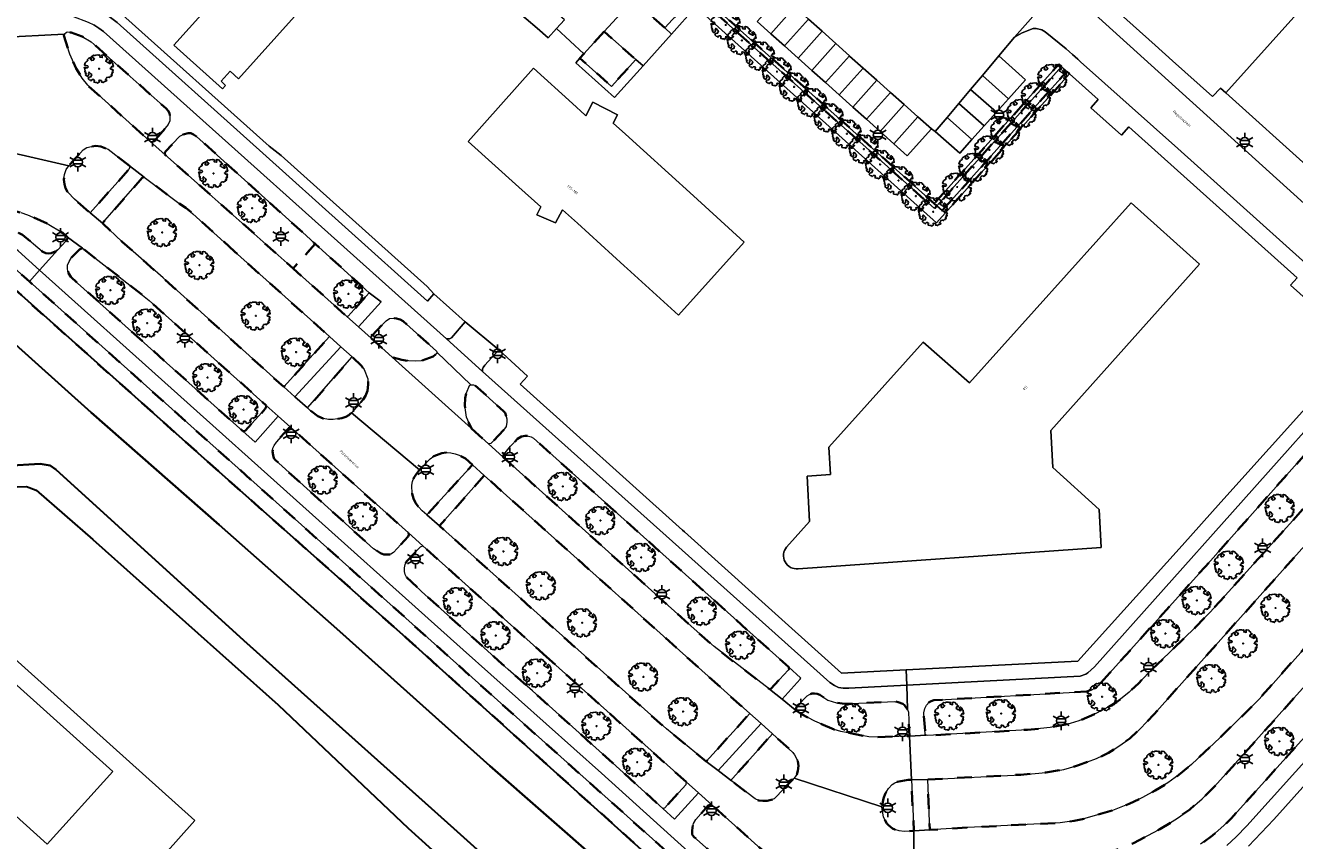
# Model space of a CAD drawing. Extents: x 105780 to 185197, y 477999 to 525027.
# Tile 140 of 256: x 108600 to 108773, y 478435 to 478547. Entities that reach past the tile are written whole.
import ezdxf
from ezdxf.enums import TextEntityAlignment as Align

# ---------------------------------------------------------------- set-up
doc = ezdxf.new("R2010")
doc.units = 0
doc.linetypes.add('XX-HIDDEN', pattern=[4, 2, -2])
for name, color, linetype, lineweight in [('B-GV-GR-BOOM-S', 252, 'Continuous', 25), ('B-GV-GR-HAAG_01-G', 252, 'GR-HAAG1', 13), ('B-GV-GR-MATERIAALGRENS-G', 252, 'XX-HIDDEN', 35), ('B-RO-IE-MEUBILAIR_WEGMEUBILAIR-S', 252, 'Continuous', 25), ('B-WE-GW-WATERGANG_SLOOT_INSTEEK-G', 252, 'Continuous', 30), ('B-XX-KG-KADASTRAAL_BEBOUWING-G', 252, 'Continuous', 20), ('B1-WE-OG-BEBOUWING-T18', 7, 'Continuous', 18), ('B1-WE-OG-TERREIN_ERF-GV', 252, 'Continuous', 18), ('B1-WE-OG-TOPOGRAFIE-T18', 10, 'Continuous', 18), ('B1-WE-VH-VERHARDING_ASFALT-GV', 252, 'Continuous', 18), ('B1-WE-VH-VERHARDING_BETONSTRAATSTEEN-GV', 252, 'Continuous', 18), ('B1-WE-VH-VERHARDING_TEGEL-GV', 252, 'Continuous', 18)]:
    doc.layers.add(name, color=color, linetype=linetype, lineweight=lineweight)
doc.styles.add('NLCS-ISO', font='NLCS-ISO.ttf')
doc.styles.add('NLCS-ISO-M200-T18', font='NLCS-ISO.ttf', dxfattribs={"height": 0.36})
doc.linetypes.add('GR-HAAG1', pattern='A,6,[176,NLCS.shx,S=0.125,R=0,X=0,Y=0],-2', length=8)

# ---------------------------------------------------------------- blocks, each defined once
blk = doc.blocks.new('B-SIE-WEG_LICHTMAST-SO')
at = {"ltscale": 0.1}
for p, q in [((-1.1, 0.63), (-2.19, 1.27)), ((0, 1.27), (0, 2.53)), ((1.1, 0.63), (2.19, 1.27)), ((-1.1, -0.63), (-2.19, -1.27)), ((0, -1.27), (0, -2.53)), ((1.1, -0.63), (2.19, -1.27))]:
    blk.add_line(p, q, dxfattribs=at)
at = {"flags": 128}
for points in [[(-1.16, 0.5), (1.16, 0.5)], [(-1.16, -0.5), (1.16, -0.5)]]:
    blk.add_lwpolyline(points, dxfattribs=at)
at = {"ltscale": 0.1}
blk.add_circle((0, 0), 1.27, dxfattribs=at)
at = {"style": 'NLCS-ISO'}
blk.add_attdef('TYPE', text='', height=1.8, dxfattribs=at).set_placement((0, 2.53), align=Align.BOTTOM_CENTER)
blk = doc.blocks.new('B-SGR-BOOM_06')
at = {"linetype": 'Continuous', "flags": 128}
blk.add_lwpolyline([(1.08, 1.41), (1.01, 1.58), (0.88, 1.63), (0.78, 1.81), (0.51, 1.88), (0.34, 1.81), (0.44, 1.71), (0.43, 1.52), (0.09, 1.59), (0.14, 1.73), (0.07, 1.88), (-0.06, 1.84), (-0.19, 1.88), (-0.46, 1.86), (-0.6, 1.79), (-0.78, 1.83), (-1.02, 1.64), (-0.85, 1.56), (-0.8, 1.46), (-0.63, 1.37), (-0.8, 1.16), (-1.02, 1.11), (-1.17, 1.24), (-1.05, 1.29), (-1.15, 1.54), (-1.45, 1.37), (-1.6, 1.21), (-1.52, 1.14), (-1.6, 1.01), (-1.77, 0.94), (-1.89, 0.82), (-2, 0.49), (-1.55, 0.37), (-1.48, 0.22), (-1.6, 0.12), (-1.8, 0.12), (-1.84, 0.22), (-2.04, 0.15), (-1.9, -0.07), (-1.97, -0.15), (-1.89, -0.22), (-1.95, -0.4), (-1.81, -0.47), (-1.89, -0.62), (-1.77, -0.64), (-1.72, -0.68), (-1.85, -0.84), (-1.57, -1.07), (-1.47, -0.97), (-1.38, -0.79), (-1.45, -0.7), (-1.37, -0.47), (-1.25, -0.54), (-1.12, -0.7), (-1, -0.8), (-1.12, -1.12), (-1.37, -1.17), (-1.47, -1.36), (-1.33, -1.51), (-1.13, -1.56), (-1.11, -1.61), (-1.08, -1.66), (-0.93, -1.49), (-0.73, -1.49), (-0.63, -1.56), (-0.68, -1.71), (-0.68, -1.84), (-0.46, -1.89), (-0.24, -1.88), (-0.19, -1.98), (-0.09, -1.86), (0.04, -1.79), (-0.02, -1.6), (0.11, -1.56), (0.31, -1.61), (0.34, -1.84), (0.46, -1.83), (0.58, -1.89), (0.83, -1.69), (0.95, -1.74), (0.93, -1.66), (1.06, -1.59), (0.96, -1.49), (0.85, -1.46), (1.03, -1.29), (1.05, -1.19), (1.26, -1.14), (1.42, -1.22), (1.51, -1.12), (1.51, -1.05), (1.65, -1.05), (1.65, -0.95), (1.78, -0.91), (1.78, -0.82), (1.63, -0.82), (1.82, -0.64), (1.7, -0.57), (1.85, -0.62), (1.9, -0.5), (1.82, -0.37), (1.93, -0.18), (1.87, -0.1), (1.7, -0.1), (1.5, 0.03), (1.63, 0.12), (1.75, 0.34), (1.82, 0.24), (1.95, 0.29), (1.87, 0.57), (1.88, 0.75), (1.8, 0.79), (1.67, 1.06), (1.53, 1.21), (1.35, 1.04), (1.47, 0.97), (1.57, 0.72), (1.41, 0.69), (1.33, 0.85), (1.2, 0.82), (1.06, 0.92), (0.9, 1.01), (0.98, 1.07), (0.93, 1.17), (1.01, 1.27), (1.15, 1.22), (1.26, 1.29)], close=True, dxfattribs=at)
blk.add_circle((0, 0), 0.06)
at = {"style": 'NLCS-ISO'}
blk.add_attdef('SOORT', text='', height=0.3, dxfattribs=at).set_placement((0, -0.36), align=Align.TOP_CENTER)

msp = doc.modelspace()

# ---------------------------------------------------------------- linework, layer by layer
at = {"layer": 'B-GV-GR-HAAG_01-G', "flags": 128}
for points in [[(108678.512, 478563.246), (108695.427, 478581.961), (108694.189, 478583.104), (108670.965, 478556.736), (108665.113, 478550.106), (108669.585, 478546.263), (108671.082, 478544.923), (108672.238, 478546.209), (108673.325, 478547.419), (108668.788, 478551.409), (108668.592, 478551.581), (108669.561, 478552.88), (108672.011, 478555.754), (108677.028, 478561.195), (108678.204, 478560.042), (108681.811, 478556.867), (108683.522, 478558.754)], [(108634.696, 478528.902), (108633.062, 478530.172), (108612.669, 478548.46), (108611.473, 478570.862), (108612.249, 478571.728), (108611.162, 478572.678), (108609.865, 478571.176), (108611.044, 478547.97), (108611.413, 478547.724), (108612.319, 478547.033), (108632.187, 478529.198), (108654.63, 478509.054), (108655.513, 478510.054), (108654.613, 478511.032)], [(108691.151, 478550.829), (108686.996, 478546.286), (108687.914, 478545.463), (108691.248, 478549.179), (108724.068, 478519.73), (108725.214, 478521.05), (108724.84, 478521.381), (108724.101, 478522.035), (108723.766, 478521.66)], [(108675.415, 478542.167), (108674.852, 478541.551), (108680.151, 478536.811), (108684.03, 478541.135), (108683.064, 478541.986), (108679.719, 478538.328)], [(108738.949, 478537.152), (108741.827, 478540.358), (108741.081, 478541.026), (108738.204, 478537.821), (108724.101, 478522.035), (108724.84, 478521.381)]]:
    msp.add_lwpolyline(points, close=True, dxfattribs=at)
at = {"layer": 'B-GV-GR-MATERIAALGRENS-G', "flags": 128}
for points in [[(108724.101, 478522.035), (108723.727, 478522.366), (108690.451, 478552.126), (108688.968, 478550.463), (108685.672, 478553.413), (108682.691, 478550.145), (108686.996, 478546.286), (108691.151, 478550.829), (108723.766, 478521.66)], [(108678.73, 478545.803), (108675.955, 478542.76), (108675.415, 478542.167), (108679.719, 478538.328), (108683.064, 478541.986)], [(108605.123, 478545.438), (108605.056, 478545.251), (108605.904, 478542.697), (108606.749, 478540.778), (108607.541, 478539.462), (108608.329, 478538.472), (108616.836, 478530.819), (108617.129, 478530.776), (108617.636, 478531.156), (108618.899, 478532.615), (108619.288, 478533.134), (108619.506, 478533.621), (108619.512, 478534.276), (108619.452, 478534.659), (108619.286, 478534.97), (108619.02, 478535.309), (108608.781, 478544.419), (108607.564, 478545.118), (108606.043, 478545.654), (108605.629, 478545.742), (108605.419, 478545.699)], [(108738.204, 478537.821), (108741.081, 478541.026), (108740.733, 478541.337), (108723.727, 478522.366), (108724.101, 478522.035)], [(108742.202, 478540.022), (108741.827, 478540.358), (108738.949, 478537.152), (108724.84, 478521.381), (108725.214, 478521.05)], [(108623.145, 478531.512), (108622.762, 478531.766), (108622.379, 478531.936), (108622.035, 478531.931), (108621.324, 478531.749), (108620.891, 478531.554), (108619.89, 478530.47), (108618.946, 478529.448), (108618.845, 478529.273), (108618.835, 478529.018), (108625.3, 478523.332), (108636.324, 478513.489), (108639.324, 478516.868), (108638.086, 478517.988)], [(108614.035, 478527.512), (108611.097, 478529.757), (108610.107, 478530.114), (108609.427, 478530.218), (108608.835, 478530.145), (108608.22, 478529.974), (108607.689, 478529.683), (108605.732, 478527.502), (108605.37, 478526.975), (108605.141, 478526.317), (108605.071, 478525.63), (108605.152, 478524.993), (108605.302, 478524.448), (108605.628, 478523.884), (108606.507, 478522.929), (108608.651, 478521.089), (108613.911, 478526.997), (108614.023, 478527.223)], [(108628.336, 478515.81), (108622.669, 478520.968), (108621.71, 478521.758), (108620.566, 478522.526), (108616.006, 478525.949), (108615.744, 478525.855), (108610.323, 478519.654), (108613.02, 478517.144), (108618.588, 478512.203), (108635.054, 478497.35), (108641.288, 478504.202)], [(108589.49, 478521.528), (108589.367, 478521.517), (108589.254, 478521.348), (108589.174, 478521.01), (108589.243, 478520.383), (108589.447, 478519.755), (108589.628, 478519.367), (108590.225, 478518.766), (108590.494, 478518.611), (108590.731, 478518.559), (108596.728, 478518.854), (108597.631, 478518.803), (108598.214, 478518.652), (108598.992, 478518.325), (108599.411, 478518.096), (108602.132, 478515.826), (108602.63, 478515.589), (108602.963, 478515.552), (108603.346, 478515.6), (108603.893, 478515.818), (108604.237, 478516.055), (108605.344, 478517.235), (108605.52, 478517.517), (108605.568, 478517.778), (108604.907, 478518.353), (108602.783, 478519.649), (108600.101, 478520.825), (108599.217, 478521.119), (108598.294, 478521.342), (108596.193, 478521.687), (108594.081, 478521.807), (108591.671, 478521.717)], [(108639.324, 478516.868), (108636.324, 478513.489), (108643.659, 478506.94), (108643.814, 478507.019), (108646.706, 478510.186)], [(108607.629, 478516.258), (108607.19, 478516.107), (108606.116, 478515.016), (108605.779, 478514.467), (108605.585, 478513.953), (108605.586, 478513.39), (108605.719, 478512.849), (108606.022, 478512.381), (108606.945, 478511.508), (108629.459, 478491.325), (108629.792, 478491.351), (108632.52, 478494.368), (108632.667, 478494.62), (108632.662, 478494.833), (108616.701, 478509.117), (108615.115, 478510.417)], [(108646.972, 478503.982), (108649.821, 478501.42), (108651.16, 478501.037), (108652.036, 478500.899), (108652.981, 478500.858), (108653.765, 478500.901), (108655.44, 478501.515), (108655.909, 478501.916), (108655.94, 478502.069), (108655.859, 478502.24), (108651.32, 478506.302), (108650.943, 478506.537), (108650.242, 478506.707), (108649.46, 478506.662), (108649, 478506.376), (108647.088, 478504.38), (108646.964, 478504.181)], [(108646.199, 478496.154), (108646.453, 478496.83), (108646.559, 478497.703), (108646.53, 478498.47), (108646.008, 478499.724), (108645.656, 478500.229), (108644.37, 478501.447), (108638.269, 478494.478), (108638.669, 478494.121), (108639.682, 478493.384), (108640.431, 478493.066), (108641.136, 478492.927), (108641.792, 478492.903), (108642.981, 478493.089), (108643.516, 478493.255), (108643.914, 478493.496), (108644.27, 478493.834), (108645.876, 478495.616)], [(108660.645, 478491.661), (108662.948, 478489.584), (108663.294, 478489.622), (108665.029, 478491.472), (108665.359, 478491.959), (108665.473, 478492.526), (108665.46, 478493.022), (108665.216, 478493.802), (108665.026, 478494.046), (108661.166, 478497.533), (108660.913, 478497.653), (108660.535, 478497.646), (108660.373, 478497.552), (108659.947, 478496.548), (108659.8, 478495.814), (108659.746, 478494.81), (108659.967, 478493.228)], [(108782.567, 478490.196), (108782.707, 478490.417), (108782.558, 478490.637), (108779.433, 478493.44), (108779.305, 478493.498), (108778.969, 478493.401), (108760.655, 478472.816), (108747.688, 478458.364), (108746.205, 478456.741), (108745.643, 478456.301), (108745.148, 478456.027), (108744.521, 478455.838), (108723.671, 478454.623), (108723.315, 478454.517), (108723.044, 478454.372), (108722.682, 478453.974), (108722.451, 478453.504), (108722.309, 478452.9), (108722.52, 478449.98), (108722.636, 478449.864), (108722.819, 478449.813), (108736.476, 478450.611), (108739.55, 478450.917), (108742.28, 478451.466), (108743.467, 478451.844), (108745.603, 478452.727), (108747.771, 478453.865), (108748.591, 478454.378), (108749.379, 478454.966), (108750.306, 478455.744), (108751.582, 478456.928), (108753.013, 478458.433), (108759.334, 478464.551), (108761.377, 478466.652)], [(108635.977, 478491.856), (108635.755, 478491.71), (108634.039, 478489.841), (108633.73, 478489.385), (108633.552, 478488.985), (108633.528, 478488.533), (108633.586, 478488.041), (108633.697, 478487.632), (108633.874, 478487.392), (108647.301, 478475.28), (108648.245, 478474.674), (108648.693, 478474.517), (108649.304, 478474.489), (108649.632, 478474.539), (108650.029, 478474.789), (108651.997, 478476.964), (108652.093, 478477.169), (108652.035, 478477.448)], [(108664.925, 478487.801), (108690.597, 478464.727), (108693.716, 478461.971), (108701.265, 478456.127), (108701.44, 478456.203), (108703.84, 478458.741), (108703.939, 478458.909), (108703.913, 478459.135), (108669.107, 478490.344), (108668.766, 478490.546), (108668.396, 478490.659), (108667.942, 478490.673), (108667.483, 478490.584), (108666.93, 478490.252), (108665.968, 478489.267), (108665.053, 478488.152)], [(108660.787, 478486.745), (108659.821, 478487.575), (108658.945, 478488.036), (108658.407, 478488.243), (108657.81, 478488.361), (108657.18, 478488.39), (108656.601, 478488.305), (108655.505, 478487.888), (108655.003, 478487.557), (108653.57, 478486.054), (108653.148, 478485.512), (108652.79, 478484.95), (108652.595, 478484.474), (108652.496, 478483.951), (108652.571, 478482.789), (108652.75, 478482.147), (108653.017, 478481.564), (108653.429, 478480.991), (108653.901, 478480.468), (108654.56, 478479.893)], [(108792.196, 478481.873), (108785.331, 478488.082), (108753.685, 478452.708), (108751.757, 478450.669), (108750.393, 478449.435), (108748.918, 478448.366), (108747.481, 478447.462), (108745.844, 478446.676), (108743.399, 478445.767), (108741.429, 478445.205), (108738.96, 478444.773), (108735.528, 478444.482), (108722.849, 478443.829), (108723.125, 478436.957), (108728.316, 478437.293), (108740.907, 478437.91), (108742.827, 478438.192), (108744.289, 478438.492), (108748.025, 478439.62), (108750.313, 478440.489), (108752.147, 478441.392), (108753.861, 478442.325), (108755.606, 478443.389), (108757.093, 478444.458), (108758.815, 478445.877), (108762.709, 478449.563), (108766.608, 478453.346), (108768.022, 478454.797)], [(108662.394, 478485.267), (108656.275, 478478.398), (108687.214, 478450.716), (108692.66, 478446.283), (108698.585, 478452.824)], [(108783.404, 478459.802), (108785.59, 478462.228), (108788.99, 478465.964), (108798.371, 478476.273), (108794.815, 478479.45), (108761.963, 478442.863), (108760.264, 478441.209), (108758.58, 478439.743), (108756.897, 478438.543), (108754.517, 478437.05), (108753.546, 478436.577), (108750.902, 478435.15), (108748.907, 478434.348), (108747.189, 478433.777), (108745.717, 478433.376), (108743.011, 478432.809), (108741.783, 478432.604), (108738.598, 478432.365), (108723.617, 478431.626), (108723.456, 478431.377), (108723.54, 478428.65), (108723.765, 478427.978), (108724.15, 478427.375), (108724.64, 478427.027), (108724.979, 478426.917), (108729.379, 478427.21), (108736.76, 478427.606), (108741.295, 478427.928), (108743.581, 478428.195), (108745.007, 478428.462), (108745.902, 478428.566), (108748.659, 478429.32), (108752.276, 478430.675), (108754.101, 478431.459), (108755.753, 478432.325), (108757.474, 478433.297), (108760.019, 478434.993), (108761.683, 478436.191), (108763.226, 478437.558), (108764.207, 478438.495)], [(108670.893, 478460.533), (108654.022, 478475.665), (108653.688, 478475.563), (108652.517, 478474.321), (108652.037, 478473.812), (108651.801, 478473.532), (108651.61, 478473.118), (108651.51, 478472.674), (108651.5, 478472.188), (108651.589, 478471.791), (108651.782, 478471.417), (108653.838, 478469.44), (108660.882, 478463.129), (108664.348, 478460.024), (108665.667, 478458.842), (108668.945, 478455.905), (108679.876, 478446.112), (108686.732, 478439.882), (108686.96, 478439.928), (108689.886, 478443.096), (108689.898, 478443.488)], [(108704.798, 478453.329), (108705.628, 478452.758), (108707.462, 478451.768), (108710.087, 478450.65), (108711.019, 478450.378), (108714.815, 478449.64), (108715.95, 478449.603), (108720.381, 478449.746), (108720.208, 478453.017), (108720.082, 478453.392), (108719.698, 478453.96), (108719.46, 478454.144), (108718.799, 478454.388), (108718.37, 478454.469), (108711.486, 478454.128), (108710.394, 478454.282), (108709.238, 478454.66), (108708.149, 478455.368), (108707.776, 478455.521), (108707.425, 478455.575), (108707.029, 478455.536), (108706.71, 478455.415), (108706.419, 478455.24), (108705.059, 478453.829)], [(108704.988, 478444.502), (108705.143, 478445.023), (108705.219, 478445.672), (108705.122, 478446.327), (108704.674, 478447.204), (108704.457, 478447.53), (108701.677, 478450.07), (108696.257, 478444.001), (108696.159, 478443.869), (108696.098, 478443.648), (108699.328, 478441.179), (108699.825, 478440.976), (108700.381, 478440.904), (108700.96, 478440.939), (108701.491, 478441.04), (108701.895, 478441.189), (108704.629, 478444.018)], [(108720.623, 478443.773), (108720.172, 478443.762), (108718.697, 478443.528), (108718.36, 478443.392), (108718.007, 478443.146), (108717.506, 478442.608), (108717.057, 478441.895), (108716.804, 478441.229), (108716.612, 478440.122), (108716.816, 478438.685), (108717.274, 478437.833), (108717.487, 478437.61), (108718.053, 478437.165), (108718.366, 478437.01), (108718.938, 478436.825), (108719.624, 478436.731), (108720.96, 478436.817)], [(108693.478, 478440.32), (108692.969, 478440.311), (108691.222, 478438.372), (108690.932, 478437.848), (108690.757, 478437.296), (108690.72, 478436.844), (108690.748, 478436.35), (108690.969, 478436.029), (108700.323, 478427.677), (108701.602, 478426.605), (108702.254, 478426.276), (108704.194, 478425.683), (108704.578, 478425.731), (108704.789, 478425.857), (108705.03, 478426.151), (108705.058, 478426.532), (108704.724, 478428.368), (108704.46, 478429.287), (108703.703, 478430.711), (108703.247, 478431.392), (108702.802, 478431.918), (108702.339, 478432.374)]]:
    msp.add_lwpolyline(points, close=True, dxfattribs=at)
for points in [[(108702.292, 478400.69), (108702.124, 478420.692), (108600.383, 478511.714), (108597.167, 478514.569), (108568.306, 478513.001), (108533.712, 478474.402), (108528.404, 478468.536), (108529.645, 478467.416), (108533.614, 478463.834), (108538.247, 478459.954), (108540.403, 478462.887), (108537.811, 478464.532), (108536.787, 478465.532), (108534.126, 478468.128), (108533.97, 478469.133), (108534.372, 478470.197), (108535.171, 478471.376), (108535.981, 478472.51), (108537.781, 478474.79), (108563.237, 478505.094), (108566.959, 478508.559), (108569.078, 478510.09), (108571.185, 478510.968), (108573.852, 478511.444)], [(108573.852, 478511.444), (108582.726, 478511.723), (108593.388, 478512.058), (108595.432, 478511.848), (108596.907, 478511.43), (108598.46, 478510.574), (108624.247, 478487.544), (108651.709, 478463.177), (108684.743, 478433.438), (108698.345, 478421.344), (108699.321, 478419.888), (108699.737, 478418.748), (108699.919, 478411.89), (108700.183, 478402.005), (108700.142, 478399.696), (108700.037, 478398.656), (108699.983, 478398.129), (108699.482, 478396.874), (108698.59, 478395.713), (108699.564, 478394.815), (108700.504, 478395.862)]]:
    msp.add_lwpolyline(points, dxfattribs=at)
at = {"layer": 'B-WE-GW-WATERGANG_SLOOT_INSTEEK-G', "flags": 128}
for points in [[(108684.743, 478433.438), (108651.709, 478463.177), (108624.247, 478487.544), (108598.46, 478510.574)], [(108593.483, 478507.603), (108608.8, 478493.866), (108626.224, 478478.566), (108642.703, 478464.024), (108663.125, 478445.708), (108685.828, 478425.827), (108693.124, 478419.422), (108693.165, 478419.247), (108694.213, 478402.101), (108694.164, 478401.797), (108692.386, 478399.824), (108675.976, 478413.318), (108675.754, 478420.47), (108675.638, 478421.343), (108675.427, 478421.696), (108658.223, 478437.166), (108629.606, 478462.774), (108603.956, 478486.106), (108603.181, 478486.643), (108602.399, 478486.788), (108601.834, 478486.885), (108583.429, 478485.754)], [(108583.429, 478485.754), (108601.834, 478486.885), (108602.399, 478486.788), (108603.181, 478486.643), (108603.956, 478486.106), (108629.606, 478462.774), (108658.223, 478437.166), (108675.427, 478421.696), (108675.638, 478421.343), (108675.754, 478420.47), (108675.976, 478413.318), (108692.386, 478399.824), (108694.164, 478401.797), (108694.213, 478402.101), (108693.165, 478419.247), (108693.124, 478419.422), (108685.828, 478425.827), (108663.125, 478445.708), (108642.703, 478464.024), (108626.224, 478478.566), (108608.8, 478493.866), (108593.483, 478507.603)], [(108583.437, 478483.192), (108599.993, 478483.788), (108601.291, 478483.286), (108609.018, 478476.569), (108634.29, 478454.027), (108651.992, 478437.197), (108671.639, 478419.461)]]:
    msp.add_lwpolyline(points, dxfattribs=at)
at = {"layer": 'B-XX-KG-KADASTRAAL_BEBOUWING-G', "flags": 128}
for points in [[(108626.312, 478550.923), (108620.07, 478543.958), (108626.711, 478537.99), (108627.125, 478538.451), (108626.493, 478539.019), (108627.723, 478540.388), (108628.861, 478539.365), (108646.953, 478559.514)], [(108792.206, 478543.417), (108790.666, 478544.802), (108793.428, 478547.884), (108782.037, 478558.114), (108763.491, 478537.427), (108774.894, 478527.188), (108780.274, 478533.207), (108778.753, 478534.567), (108781.952, 478538.145)], [(108705.193, 478472.55), (108746.512, 478475.444), (108746.231, 478480.648), (108739.893, 478486.387), (108739.621, 478491.429), (108759.915, 478514.068), (108750.579, 478522.461), (108728.527, 478497.906), (108722.221, 478503.467), (108709.385, 478489.139), (108709.609, 478485.402), (108706.431, 478485.184), (108706.739, 478478.982), (108703.614, 478475.517)], [(108590.646, 478423.645), (108601.359, 478414.022), (108622.942, 478438.226), (108585.879, 478471.459)], [(108584.262, 478469.613), (108611.737, 478444.938), (108602.806, 478435.016), (108585.399, 478450.684)]]:
    msp.add_lwpolyline(points, dxfattribs=at)
for points in [[(108660.17, 478530.8), (108667.119, 478524.584), (108670.12, 478521.9), (108669.54, 478520.811), (108672.089, 478519.706), (108673.052, 478521.515), (108675.079, 478519.671), (108681.452, 478513.874), (108681.88, 478513.485), (108688.851, 478507.143), (108697.821, 478517.097), (108690.896, 478523.396), (108684.095, 478529.583), (108681.651, 478531.807), (108679.981, 478533.326), (108680.559, 478534.438), (108677.174, 478536.165), (108676.226, 478534.327), (108676.093, 478534.448), (108674.4, 478535.988), (108669.11, 478540.8)], [(108584.262, 478469.613), (108582.131, 478467.271), (108580.125, 478469.122), (108570.641, 478468.59), (108568.813, 478466.521), (108566.45, 478468.646), (108566.335, 478468.512), (108565.979, 478468.096), (108571.327, 478463.301), (108557.315, 478447.659), (108561.312, 478444.053), (108556.395, 478438.531), (108556.788, 478438.174), (108557.822, 478439.181), (108579.376, 478419.779), (108588.301, 478429.693), (108576.26, 478440.532), (108585.399, 478450.684), (108602.806, 478435.016), (108611.737, 478444.938)]]:
    msp.add_lwpolyline(points, close=True, dxfattribs=at)
msp.add_lwpolyline([(108703.614, 478475.517, 0.6765667), (108705.193, 478472.55)], format="xyb", dxfattribs=at)
at = {"layer": 'B1-WE-OG-TERREIN_ERF-GV', "flags": 128}
for points in [[(108646.953, 478559.514), (108628.861, 478539.365), (108627.723, 478540.388), (108626.493, 478539.019), (108627.125, 478538.451), (108626.711, 478537.99), (108620.07, 478543.958), (108626.312, 478550.923)], [(108747.846, 478549.314), (108753.865, 478543.93), (108756.216, 478541.826), (108761.681, 478536.937), (108762.754, 478538.094), (108763.491, 478537.427), (108782.037, 478558.114)], [(108777.384, 478506.665), (108772.31, 478511.212), (108773.212, 478512.22), (108750.262, 478532.822), (108749.258, 478531.676), (108745.106, 478535.403), (108746.099, 478536.535), (108742.202, 478540.022), (108725.214, 478521.05), (108724.068, 478519.73), (108691.248, 478549.179), (108687.914, 478545.463), (108684.03, 478541.135), (108680.151, 478536.811), (108674.852, 478541.551), (108675.415, 478542.167), (108675.955, 478542.76), (108672.238, 478546.209), (108671.082, 478544.923), (108669.585, 478546.263), (108665.113, 478550.106)], [(108612.669, 478548.46), (108633.062, 478530.172), (108634.696, 478528.902), (108654.613, 478511.032), (108655.513, 478510.054), (108659.792, 478506.22), (108664.391, 478502.403), (108668.276, 478498.813), (108667.272, 478497.727), (108689.419, 478477.831), (108689.695, 478477.583), (108699.337, 478468.913), (108711.093, 478458.342), (108719.903, 478458.784), (108743.326, 478459.959), (108757.53, 478475.743), (108762.818, 478481.618), (108782.604, 478503.605)], [(108852.581, 478435.229), (108856.687, 478439.83), (108859.823, 478443.343), (108881.674, 478467.823), (108894.352, 478481.891), (108895.777, 478483.444), (108911.572, 478501.104), (108892.729, 478518.128), (108891.802, 478518.947), (108882.858, 478526.845), (108882.061, 478527.979), (108881.848, 478528.157), (108881.138, 478528.374), (108849.098, 478526.586), (108845.552, 478522.648), (108830.497, 478505.926), (108810.087, 478483.015), (108770.04, 478438.396), (108766.574, 478434.719)], [(108703.614, 478475.517), (108706.739, 478478.982), (108706.431, 478485.184), (108709.609, 478485.402), (108709.385, 478489.139), (108722.221, 478503.467), (108728.527, 478497.906), (108750.579, 478522.461)], [(108750.579, 478522.461), (108759.915, 478514.068), (108739.621, 478491.429), (108739.893, 478486.387), (108746.231, 478480.648), (108746.512, 478475.444), (108705.193, 478472.55)], [(108671.735, 478368.335), (108668.493, 478371.241), (108670.943, 478373.974), (108676.44, 478369.055), (108694.706, 478389.403), (108695.667, 478390.474), (108699.564, 478394.815), (108698.59, 478395.713), (108697.4, 478394.994), (108695.301, 478394.551), (108693.428, 478394.628), (108691.652, 478395.226), (108673.794, 478410.664), (108672.986, 478411.811), (108672.935, 478413.86), (108672.615, 478417.962), (108672.28, 478418.709), (108671.639, 478419.461), (108651.992, 478437.197), (108634.29, 478454.027), (108609.018, 478476.569), (108601.291, 478483.286), (108599.993, 478483.788), (108583.437, 478483.192)], [(108585.879, 478471.459), (108622.942, 478438.226), (108601.359, 478414.022), (108590.646, 478423.645)]]:
    msp.add_lwpolyline(points, dxfattribs=at)
msp.add_lwpolyline([(108660.17, 478530.8), (108669.11, 478540.8), (108674.4, 478535.988), (108676.093, 478534.448), (108676.226, 478534.327), (108677.174, 478536.165), (108680.559, 478534.438), (108679.981, 478533.326), (108681.651, 478531.807), (108684.095, 478529.583), (108690.896, 478523.396), (108697.821, 478517.097), (108688.851, 478507.143), (108681.88, 478513.485), (108681.452, 478513.874), (108675.079, 478519.671), (108673.052, 478521.515), (108672.089, 478519.706), (108669.54, 478520.811), (108670.12, 478521.9), (108667.119, 478524.584)], close=True, dxfattribs=at)
at = {"layer": 'B1-WE-OG-TERREIN_ERF-GV'}
msp.add_lwpolyline([(108705.193, 478472.55, -0.6765667), (108703.614, 478475.517)], format="xyb", dxfattribs=at)
at = {"layer": 'B1-WE-VH-VERHARDING_ASFALT-GV', "flags": 128}
for points in [[(108706.589, 478547.506), (108708.447, 478545.834), (108710.305, 478544.161), (108712.163, 478542.489), (108712.203, 478542.453), (108714.03, 478540.825), (108715.896, 478539.162), (108717.763, 478537.499), (108719.629, 478535.835), (108721.496, 478534.172), (108723.342, 478532.527), (108723.873, 478532.157), (108725.481, 478534.072), (108727.09, 478535.987), (108728.698, 478537.902), (108730.307, 478539.817), (108732.544, 478542.48), (108734.674, 478545.016), (108742.969, 478554.41)], [(108673.325, 478547.419), (108672.238, 478546.209), (108675.955, 478542.76), (108678.73, 478545.803), (108682.691, 478550.145)], [(108592.901, 478530.452), (108605.732, 478527.502), (108607.689, 478529.683), (108608.22, 478529.974), (108608.835, 478530.145), (108609.427, 478530.218), (108610.107, 478530.114), (108611.097, 478529.757), (108614.035, 478527.512), (108616.006, 478525.949), (108620.566, 478522.526), (108621.71, 478521.758), (108622.669, 478520.968), (108628.336, 478515.81), (108641.288, 478504.202), (108642.815, 478502.838), (108644.37, 478501.447), (108645.656, 478500.229), (108646.008, 478499.724), (108646.53, 478498.47), (108646.559, 478497.703), (108646.453, 478496.83), (108646.199, 478496.154), (108645.876, 478495.616), (108644.27, 478493.834), (108653.57, 478486.054), (108655.003, 478487.557), (108655.505, 478487.888), (108656.601, 478488.305), (108657.18, 478488.39), (108657.81, 478488.361), (108658.407, 478488.243), (108658.945, 478488.036), (108659.821, 478487.575), (108660.787, 478486.745), (108662.394, 478485.267), (108698.585, 478452.824), (108700.137, 478451.441), (108701.677, 478450.07), (108704.457, 478447.53), (108704.674, 478447.204), (108705.122, 478446.327), (108705.219, 478445.672), (108705.143, 478445.023), (108704.988, 478444.502), (108704.629, 478444.018), (108716.612, 478440.122), (108716.804, 478441.229), (108717.057, 478441.895), (108717.506, 478442.608), (108718.007, 478443.146), (108718.36, 478443.392), (108718.697, 478443.528), (108720.172, 478443.762), (108720.623, 478443.773), (108720.381, 478449.746), (108715.95, 478449.603), (108714.815, 478449.64), (108711.019, 478450.378), (108710.087, 478450.65), (108707.462, 478451.768), (108705.628, 478452.758), (108704.798, 478453.329), (108702.987, 478454.781), (108701.265, 478456.127), (108693.716, 478461.971), (108690.597, 478464.727), (108664.925, 478487.801), (108662.948, 478489.584), (108660.645, 478491.661), (108649.821, 478501.42), (108646.972, 478503.982), (108645.246, 478505.523), (108643.659, 478506.94), (108636.324, 478513.489), (108625.3, 478523.332), (108618.835, 478529.018), (108616.836, 478530.819), (108608.329, 478538.472), (108607.541, 478539.462), (108606.749, 478540.778), (108605.904, 478542.697), (108605.056, 478545.251), (108605.123, 478545.438), (108596.294, 478544.981)], [(108720.978, 478431.497), (108720.96, 478436.817), (108719.624, 478436.731), (108718.938, 478436.825), (108718.366, 478437.01), (108718.053, 478437.165), (108717.487, 478437.61), (108717.274, 478437.833), (108716.816, 478438.685), (108716.612, 478440.122), (108704.629, 478444.018), (108701.895, 478441.189), (108701.491, 478441.04), (108700.96, 478440.939), (108700.381, 478440.904), (108699.825, 478440.976), (108699.328, 478441.179), (108696.098, 478443.648), (108694.273, 478445.047), (108692.66, 478446.283), (108687.214, 478450.716), (108656.275, 478478.398), (108654.56, 478479.893), (108653.901, 478480.468), (108653.429, 478480.991), (108653.017, 478481.564), (108652.75, 478482.147), (108652.571, 478482.789), (108652.496, 478483.951), (108652.595, 478484.474), (108652.79, 478484.95), (108653.148, 478485.512), (108653.57, 478486.054), (108644.27, 478493.834), (108643.914, 478493.496), (108643.516, 478493.255), (108642.981, 478493.089), (108641.792, 478492.903), (108641.136, 478492.927), (108640.431, 478493.066), (108639.682, 478493.384), (108638.669, 478494.121), (108638.269, 478494.478), (108636.572, 478495.994), (108635.054, 478497.35), (108618.588, 478512.203), (108613.02, 478517.144), (108610.323, 478519.654), (108608.651, 478521.089), (108606.507, 478522.929), (108605.628, 478523.884), (108605.302, 478524.448), (108605.152, 478524.993), (108605.071, 478525.63), (108605.141, 478526.317), (108605.37, 478526.975), (108605.732, 478527.502), (108592.901, 478530.452)], [(108599.217, 478521.119), (108600.101, 478520.825), (108602.783, 478519.649), (108604.907, 478518.353), (108605.568, 478517.778), (108607.629, 478516.258), (108615.115, 478510.417), (108616.701, 478509.117), (108632.662, 478494.833), (108634.294, 478493.368), (108635.977, 478491.856), (108652.035, 478477.448), (108654.022, 478475.665), (108670.893, 478460.533), (108689.898, 478443.488), (108691.593, 478441.988), (108693.478, 478440.32), (108702.339, 478432.374)], [(108782.567, 478490.196), (108761.377, 478466.652), (108759.334, 478464.551), (108753.013, 478458.433), (108751.582, 478456.928), (108750.306, 478455.744), (108749.379, 478454.966), (108748.591, 478454.378), (108747.771, 478453.865), (108745.603, 478452.727), (108743.467, 478451.844), (108742.28, 478451.466), (108739.55, 478450.917), (108736.476, 478450.611), (108722.819, 478449.813), (108722.636, 478449.864), (108720.381, 478449.746), (108720.623, 478443.773), (108722.849, 478443.829), (108735.528, 478444.482), (108738.96, 478444.773), (108741.429, 478445.205), (108743.399, 478445.767), (108745.844, 478446.676), (108747.481, 478447.462), (108748.918, 478448.366), (108750.393, 478449.435), (108751.757, 478450.669), (108753.685, 478452.708), (108785.331, 478488.082)], [(108792.196, 478481.873), (108768.022, 478454.797), (108766.608, 478453.346), (108762.709, 478449.563), (108758.815, 478445.877), (108757.093, 478444.458), (108755.606, 478443.389), (108753.861, 478442.325), (108752.147, 478441.392), (108750.313, 478440.489), (108748.025, 478439.62), (108744.289, 478438.492), (108742.827, 478438.192), (108740.907, 478437.91), (108728.316, 478437.293), (108723.125, 478436.957), (108720.96, 478436.817), (108720.978, 478431.497)], [(108750.902, 478435.15), (108753.546, 478436.577), (108754.517, 478437.05), (108756.897, 478438.543), (108758.58, 478439.743), (108760.264, 478441.209), (108761.963, 478442.863), (108794.815, 478479.45)]]:
    msp.add_lwpolyline(points, dxfattribs=at)
at = {"layer": 'B1-WE-VH-VERHARDING_BETONSTRAATSTEEN-GV', "flags": 128}
msp.add_lwpolyline([(108785.59, 478512.036), (108743.798, 478549.799), (108743.34, 478550.275), (108742.941, 478550.902), (108742.636, 478552.418), (108742.628, 478553.05), (108742.71, 478553.714), (108742.969, 478554.41), (108734.674, 478545.016), (108735.718, 478545.611), (108737.216, 478546.195), (108737.615, 478546.228), (108738.397, 478546.021), (108738.844, 478545.778), (108741.731, 478543.424), (108742.193, 478543.013), (108742.567, 478542.68), (108743.314, 478542.014), (108743.688, 478541.682), (108756.957, 478529.868), (108782.427, 478506.963)], dxfattribs=at)
for points in [[(108682.691, 478550.145), (108678.73, 478545.803), (108683.064, 478541.986), (108684.03, 478541.135), (108687.914, 478545.463), (108686.996, 478546.286)], [(108704.731, 478549.179), (108702.873, 478550.851), (108699.575, 478547.177), (108701.438, 478545.51)], [(108706.589, 478547.506), (108704.731, 478549.179), (108701.438, 478545.51), (108703.302, 478543.844)], [(108708.447, 478545.834), (108706.589, 478547.506), (108703.302, 478543.844), (108705.166, 478542.178)], [(108710.305, 478544.161), (108708.447, 478545.834), (108705.166, 478542.178), (108707.029, 478540.511)], [(108712.163, 478542.489), (108710.305, 478544.161), (108707.029, 478540.511), (108708.893, 478538.845)], [(108714.03, 478540.825), (108712.203, 478542.453), (108712.163, 478542.489), (108708.893, 478538.845), (108710.757, 478537.179)], [(108732.544, 478542.48), (108730.307, 478539.817), (108733.885, 478536.649), (108736.186, 478539.213)], [(108715.896, 478539.162), (108714.03, 478540.825), (108710.757, 478537.179), (108712.621, 478535.512)], [(108717.763, 478537.499), (108715.896, 478539.162), (108712.621, 478535.512), (108714.484, 478533.846)], [(108730.307, 478539.817), (108728.698, 478537.902), (108732.216, 478534.788), (108733.885, 478536.649)], [(108719.629, 478535.835), (108717.763, 478537.499), (108714.484, 478533.846), (108716.348, 478532.18)], [(108728.698, 478537.902), (108727.09, 478535.987), (108730.546, 478532.927), (108732.216, 478534.788)], [(108721.496, 478534.172), (108719.629, 478535.835), (108716.348, 478532.18), (108718.212, 478530.513)], [(108727.09, 478535.987), (108725.481, 478534.072), (108728.877, 478531.066), (108730.546, 478532.927)], [(108723.342, 478532.527), (108721.496, 478534.172), (108718.212, 478530.513), (108720.046, 478528.873)], [(108725.481, 478534.072), (108723.873, 478532.157), (108727.207, 478529.205), (108728.877, 478531.066)], [(108659.792, 478506.22), (108657.906, 478504.061), (108657.664, 478503.898), (108657.236, 478503.893), (108662.167, 478499.469), (108662.15, 478499.766), (108662.245, 478500), (108662.464, 478500.307), (108664.391, 478502.403)], [(108655.94, 478502.069), (108655.909, 478501.916), (108655.44, 478501.515), (108653.765, 478500.901), (108652.981, 478500.858), (108652.036, 478500.899), (108651.16, 478501.037), (108649.821, 478501.42), (108660.645, 478491.661), (108659.967, 478493.228), (108659.746, 478494.81), (108659.8, 478495.814), (108659.947, 478496.548), (108660.373, 478497.552), (108660.535, 478497.646)]]:
    msp.add_lwpolyline(points, close=True, dxfattribs=at)
at = {"layer": 'B1-WE-VH-VERHARDING_TEGEL-GV', "flags": 128}
for points in [[(108689.617, 478557.739), (108685.672, 478553.413), (108688.968, 478550.463), (108690.451, 478552.126), (108723.727, 478522.366), (108740.733, 478541.337), (108741.081, 478541.026), (108741.827, 478540.358), (108742.202, 478540.022), (108746.099, 478536.535), (108745.106, 478535.403), (108749.258, 478531.676), (108750.262, 478532.822), (108773.212, 478512.22), (108772.31, 478511.212), (108777.384, 478506.665), (108778.205, 478507.556), (108782.604, 478503.605), (108784.224, 478505.345), (108782.427, 478506.963), (108756.957, 478529.868)], [(108743.798, 478549.799), (108785.59, 478512.036)], [(108774.894, 478527.188), (108763.491, 478537.427), (108762.754, 478538.094), (108761.681, 478536.937), (108756.216, 478541.826), (108753.865, 478543.93), (108747.846, 478549.314)], [(108596.294, 478544.981), (108605.123, 478545.438), (108605.419, 478545.699), (108605.629, 478545.742), (108606.043, 478545.654), (108607.564, 478545.118), (108608.781, 478544.419), (108619.02, 478535.309), (108619.286, 478534.97), (108619.452, 478534.659), (108619.512, 478534.276), (108619.506, 478533.621), (108619.288, 478533.134), (108618.899, 478532.615), (108617.636, 478531.156), (108617.129, 478530.776), (108616.836, 478530.819), (108618.835, 478529.018), (108618.845, 478529.273), (108618.946, 478529.448), (108619.89, 478530.47), (108620.891, 478531.554), (108621.324, 478531.749), (108622.035, 478531.931), (108622.379, 478531.936), (108622.762, 478531.766), (108623.145, 478531.512), (108638.086, 478517.988), (108639.324, 478516.868), (108646.706, 478510.186), (108648.329, 478508.934), (108645.246, 478505.523), (108646.972, 478503.982), (108646.964, 478504.181), (108647.088, 478504.38), (108649, 478506.376), (108649.46, 478506.662), (108650.242, 478506.707), (108650.943, 478506.537), (108651.32, 478506.302), (108655.859, 478502.24), (108655.94, 478502.069), (108660.535, 478497.646), (108660.913, 478497.653), (108661.166, 478497.533), (108665.026, 478494.046), (108665.216, 478493.802), (108665.46, 478493.022), (108665.473, 478492.526), (108665.359, 478491.959), (108665.029, 478491.472), (108663.294, 478489.622), (108662.948, 478489.584), (108664.925, 478487.801), (108665.053, 478488.152), (108665.968, 478489.267), (108666.93, 478490.252), (108667.483, 478490.584), (108667.942, 478490.673), (108668.396, 478490.659), (108668.766, 478490.546), (108669.107, 478490.344), (108703.913, 478459.135), (108705.522, 478457.711), (108705.468, 478457.485), (108702.987, 478454.781), (108704.798, 478453.329), (108705.059, 478453.829), (108706.419, 478455.24), (108706.71, 478455.415), (108707.029, 478455.536), (108707.425, 478455.575), (108707.776, 478455.521), (108708.149, 478455.368), (108709.238, 478454.66), (108710.394, 478454.282), (108711.486, 478454.128), (108718.37, 478454.469), (108718.799, 478454.388), (108719.46, 478454.144), (108719.698, 478453.96), (108720.082, 478453.392), (108720.014, 478456.684), (108712.08, 478456.265), (108711.299, 478456.261), (108710.676, 478456.391), (108710.124, 478456.628), (108709.487, 478457.048), (108688.062, 478476.255), (108662.167, 478499.469), (108657.236, 478503.893), (108610.488, 478545.804), (108609.846, 478546.282), (108609.138, 478546.702)], [(108756.957, 478529.868), (108743.688, 478541.682), (108743.314, 478542.014), (108742.567, 478542.68), (108742.193, 478543.013), (108741.731, 478543.424), (108738.844, 478545.778), (108738.397, 478546.021), (108737.615, 478546.228), (108737.216, 478546.195), (108735.718, 478545.611), (108734.674, 478545.016), (108732.544, 478542.48), (108736.186, 478539.213), (108733.885, 478536.649), (108732.216, 478534.788), (108730.546, 478532.927), (108728.877, 478531.066), (108727.207, 478529.205), (108723.873, 478532.157), (108723.342, 478532.527), (108720.046, 478528.873), (108718.212, 478530.513), (108716.348, 478532.18), (108714.484, 478533.846), (108712.621, 478535.512), (108710.757, 478537.179), (108708.893, 478538.845), (108707.029, 478540.511), (108705.166, 478542.178), (108703.302, 478543.844), (108701.438, 478545.51), (108699.575, 478547.177)], [(108766.574, 478434.719), (108770.04, 478438.396), (108810.087, 478483.015), (108830.497, 478505.926), (108845.552, 478522.648), (108844.133, 478523.922), (108808.239, 478483.955), (108793.948, 478468.211), (108785.152, 478458.386), (108779.628, 478452.216), (108766.369, 478437.5), (108764.913, 478436.001), (108763.624, 478434.808)], [(108598.828, 478515.882), (108601.754, 478513.259), (108604.237, 478516.055), (108603.893, 478515.818), (108603.346, 478515.6), (108602.963, 478515.552), (108602.63, 478515.589), (108602.132, 478515.826), (108599.411, 478518.096)], [(108700.323, 478427.677), (108690.969, 478436.029), (108690.748, 478436.35), (108690.72, 478436.844), (108690.757, 478437.296), (108690.932, 478437.848), (108691.222, 478438.372), (108692.969, 478440.311), (108693.478, 478440.32), (108691.593, 478441.988), (108688.318, 478438.44), (108686.732, 478439.882), (108679.876, 478446.112), (108668.945, 478455.905), (108665.667, 478458.842), (108664.348, 478460.024), (108660.882, 478463.129), (108653.838, 478469.44), (108651.782, 478471.417), (108651.589, 478471.791), (108651.5, 478472.188), (108651.51, 478472.674), (108651.61, 478473.118), (108651.801, 478473.532), (108652.037, 478473.812), (108652.517, 478474.321), (108653.688, 478475.563), (108654.022, 478475.665), (108652.035, 478477.448), (108652.093, 478477.169), (108651.997, 478476.964), (108650.029, 478474.789), (108649.632, 478474.539), (108649.304, 478474.489), (108648.693, 478474.517), (108648.245, 478474.674), (108647.301, 478475.28), (108633.874, 478487.392), (108633.697, 478487.632), (108633.586, 478488.041), (108633.528, 478488.533), (108633.552, 478488.985), (108633.73, 478489.385), (108634.039, 478489.841), (108635.755, 478491.71), (108635.977, 478491.856), (108634.294, 478493.368), (108631.132, 478489.83), (108629.459, 478491.325), (108606.945, 478511.508), (108606.022, 478512.381), (108605.719, 478512.849), (108605.586, 478513.39), (108605.585, 478513.953), (108605.779, 478514.467), (108606.116, 478515.016), (108607.19, 478516.107), (108607.629, 478516.258), (108605.568, 478517.778), (108605.52, 478517.517), (108605.344, 478517.235), (108604.237, 478516.055), (108601.754, 478513.259), (108655.587, 478465.005), (108659.496, 478461.52), (108678.385, 478444.675), (108699.64, 478425.474)], [(108781.992, 478500), (108764.383, 478480.268), (108745.585, 478459.203), (108744.693, 478458.352), (108744.425, 478458.179), (108743.653, 478457.932), (108720.014, 478456.684), (108720.082, 478453.392), (108720.208, 478453.017), (108720.381, 478449.746), (108722.636, 478449.864), (108722.52, 478449.98), (108722.309, 478452.9), (108722.451, 478453.504), (108722.682, 478453.974), (108723.044, 478454.372), (108723.315, 478454.517), (108723.671, 478454.623), (108744.521, 478455.838), (108745.148, 478456.027), (108745.643, 478456.301), (108746.205, 478456.741), (108747.688, 478458.364), (108760.655, 478472.816), (108778.969, 478493.401)], [(108783.404, 478459.802), (108764.207, 478438.495), (108763.226, 478437.558), (108761.683, 478436.191), (108760.019, 478434.993)], [(108763.624, 478434.808), (108764.913, 478436.001), (108766.369, 478437.5), (108779.628, 478452.216)]]:
    msp.add_lwpolyline(points, dxfattribs=at)
for points in [[(108632.187, 478529.198), (108612.319, 478547.033), (108611.413, 478547.724), (108611.044, 478547.97), (108610.365, 478548.423), (108609.017, 478549.141), (108607.861, 478549.598), (108607.721, 478550.935), (108604.856, 478550.743), (108605.121, 478549.222), (108605.131, 478548.828), (108605.504, 478548.43), (108605.843, 478548.097), (108606.237, 478547.904), (108608.367, 478547.081), (108609.138, 478546.702), (108609.846, 478546.282), (108610.488, 478545.804), (108657.236, 478503.893), (108657.664, 478503.898), (108657.906, 478504.061), (108659.792, 478506.22), (108655.513, 478510.054), (108654.63, 478509.054)], [(108615.744, 478525.855), (108616.006, 478525.949), (108614.035, 478527.512), (108614.023, 478527.223), (108613.911, 478526.997), (108608.651, 478521.089), (108610.323, 478519.654)], [(108568.306, 478513.001), (108597.167, 478514.569), (108600.383, 478511.714), (108601.754, 478513.259), (108598.828, 478515.882), (108598.053, 478516.451), (108597.657, 478516.613), (108597.215, 478516.706), (108582.649, 478515.991), (108580.589, 478515.872), (108568.116, 478515.153), (108567.352, 478514.82), (108566.57, 478514.114), (108562.095, 478509.211), (108532.164, 478475.762), (108533.712, 478474.402)], [(108601.754, 478513.259), (108600.383, 478511.714), (108702.124, 478420.692), (108705.429, 478420.738), (108705.421, 478421.345), (108705.312, 478422.163), (108705.073, 478422.567), (108704.794, 478422.906), (108704.507, 478423.206), (108704.224, 478423.412), (108702.293, 478423.962), (108701.24, 478424.357), (108700.536, 478424.781), (108699.64, 478425.474), (108678.385, 478444.675), (108659.496, 478461.52), (108655.587, 478465.005)], [(108646.706, 478510.186), (108643.814, 478507.019), (108643.659, 478506.94), (108645.246, 478505.523), (108648.329, 478508.934)], [(108781.992, 478500), (108785.641, 478504.035), (108785.595, 478504.09), (108785.466, 478504.227), (108784.224, 478505.345), (108782.604, 478503.605), (108762.818, 478481.618), (108757.53, 478475.743), (108743.326, 478459.959), (108719.903, 478458.784), (108720.014, 478456.684), (108743.653, 478457.932), (108744.425, 478458.179), (108744.693, 478458.352), (108745.585, 478459.203), (108764.383, 478480.268)], [(108642.815, 478502.838), (108641.288, 478504.202), (108635.054, 478497.35), (108636.572, 478495.994)], [(108644.37, 478501.447), (108642.815, 478502.838), (108636.572, 478495.994), (108638.269, 478494.478)], [(108668.276, 478498.813), (108664.391, 478502.403), (108662.464, 478500.307), (108662.245, 478500), (108662.15, 478499.766), (108662.167, 478499.469), (108688.062, 478476.255), (108709.487, 478457.048), (108710.124, 478456.628), (108710.676, 478456.391), (108711.299, 478456.261), (108712.08, 478456.265), (108720.014, 478456.684), (108719.903, 478458.784), (108711.093, 478458.342), (108699.337, 478468.913), (108689.695, 478477.583), (108689.419, 478477.831), (108667.272, 478497.727)], [(108634.294, 478493.368), (108632.662, 478494.833), (108632.667, 478494.62), (108632.52, 478494.368), (108629.792, 478491.351), (108629.459, 478491.325), (108631.132, 478489.83)], [(108662.394, 478485.267), (108660.787, 478486.745), (108654.56, 478479.893), (108656.275, 478478.398)], [(108703.913, 478459.135), (108703.939, 478458.909), (108703.84, 478458.741), (108701.44, 478456.203), (108701.265, 478456.127), (108702.987, 478454.781), (108705.468, 478457.485), (108705.522, 478457.711)], [(108700.137, 478451.441), (108698.585, 478452.824), (108692.66, 478446.283), (108694.273, 478445.047)], [(108701.677, 478450.07), (108700.137, 478451.441), (108694.273, 478445.047), (108696.098, 478443.648), (108696.159, 478443.869), (108696.257, 478444.001)], [(108722.849, 478443.829), (108720.623, 478443.773), (108720.96, 478436.817), (108723.125, 478436.957)], [(108691.593, 478441.988), (108689.898, 478443.488), (108689.886, 478443.096), (108686.96, 478439.928), (108686.732, 478439.882), (108688.318, 478438.44)]]:
    msp.add_lwpolyline(points, close=True, dxfattribs=at)

# ---------------------------------------------------------------- block references
at = {"layer": 'B-GV-GR-BOOM-S', "linetype": 'Continuous', "lineweight": 0}
for p in [(108695.313, 478546.693), (108697.512, 478544.595), (108699.99, 478542.491), (108609.868, 478540.733), (108702.3, 478540.334), (108739.874, 478539.419), (108704.625, 478538.251), (108707.084, 478536.131), (108737.643, 478536.923), (108709.359, 478534.063), (108735.69, 478534.647), (108711.824, 478531.852), (108733.438, 478532.159), (108714.15, 478529.784), (108731.266, 478529.664), (108716.347, 478527.682), (108729.105, 478527.278), (108625.469, 478526.464), (108718.874, 478525.492), (108721.248, 478523.36), (108726.88, 478524.606), (108630.738, 478521.722), (108723.601, 478521.237), (108618.48, 478518.41), (108623.552, 478513.948), (108611.422, 478510.525), (108643.864, 478510.023), (108616.425, 478506.052), (108631.258, 478507.043), (108636.727, 478502.099), (108624.666, 478498.62), (108629.565, 478494.257), (108640.392, 478484.669), (108673.102, 478483.789), (108770.87, 478480.803), (108645.852, 478479.688), (108678.231, 478479.136), (108664.997, 478474.928), (108683.791, 478474.107), (108763.942, 478473.057), (108670.134, 478470.238), (108658.803, 478468.077), (108759.547, 478468.241), (108692.07, 478466.797), (108770.278, 478467.211), (108675.738, 478465.202), (108663.951, 478463.448), (108755.264, 478463.726), (108697.307, 478462.144), (108765.839, 478462.367), (108669.597, 478458.342), (108684.079, 478457.817), (108761.551, 478457.597), (108746.625, 478455.102), (108689.496, 478453.095), (108712.541, 478452.199), (108725.809, 478452.508), (108732.865, 478452.817), (108677.706, 478451.116), (108770.804, 478449.03), (108683.252, 478446.191), (108754.299, 478445.817)]:
    msp.add_blockref('B-SGR-BOOM_06', p, dxfattribs=at)
at = {"layer": 'B-RO-IE-MEUBILAIR_WEGMEUBILAIR-S', "xscale": 0.5, "yscale": 0.5, "zscale": 0.5}
for p in [(108732.572, 478534.442), (108617.143, 478531.399), (108716.069, 478531.704), (108766.066, 478530.718), (108606.957, 478528.005), (108604.598, 478517.747), (108634.638, 478517.87), (108621.547, 478504.004), (108647.999, 478503.845), (108664.205, 478501.863), (108644.575, 478495.239), (108636.048, 478490.937), (108665.858, 478487.778), (108654.411, 478486.038), (108768.513, 478475.427), (108653.021, 478473.869), (108686.606, 478469.08), (108752.939, 478459.13), (108674.75, 478456.27), (108705.567, 478453.544), (108741.026, 478451.84), (108719.427, 478450.327), (108766.09, 478446.586), (108703.221, 478443.225), (108693.385, 478439.563), (108717.401, 478439.966)]:
    msp.add_blockref('B-SIE-WEG_LICHTMAST-SO', p, dxfattribs=at)

# ---------------------------------------------------------------- texts
at = {"layer": 'B1-WE-OG-BEBOUWING-T18', "style": 'NLCS-ISO-M200-T18'}
for s, rotation, p in [('175-181', 320.5, (108674.417, 478524.234)), ('151', 44.1, (108736.14, 478497.199))]:
    msp.add_text(s, height=0.36, rotation=rotation, dxfattribs=at).set_placement(p, align=Align.MIDDLE)
at = {"layer": 'B1-WE-OG-TOPOGRAFIE-T18', "style": 'NLCS-ISO-M200-T18'}
for s, rotation, p in [('Regulusplein', 318, (108757.47, 478533.901)), ('Polarisavenue', 317.5, (108644.01, 478487.5))]:
    msp.add_text(s, height=0.36, rotation=rotation, dxfattribs=at).set_placement(p, align=Align.MIDDLE)

doc.saveas('drawing.dxf')
